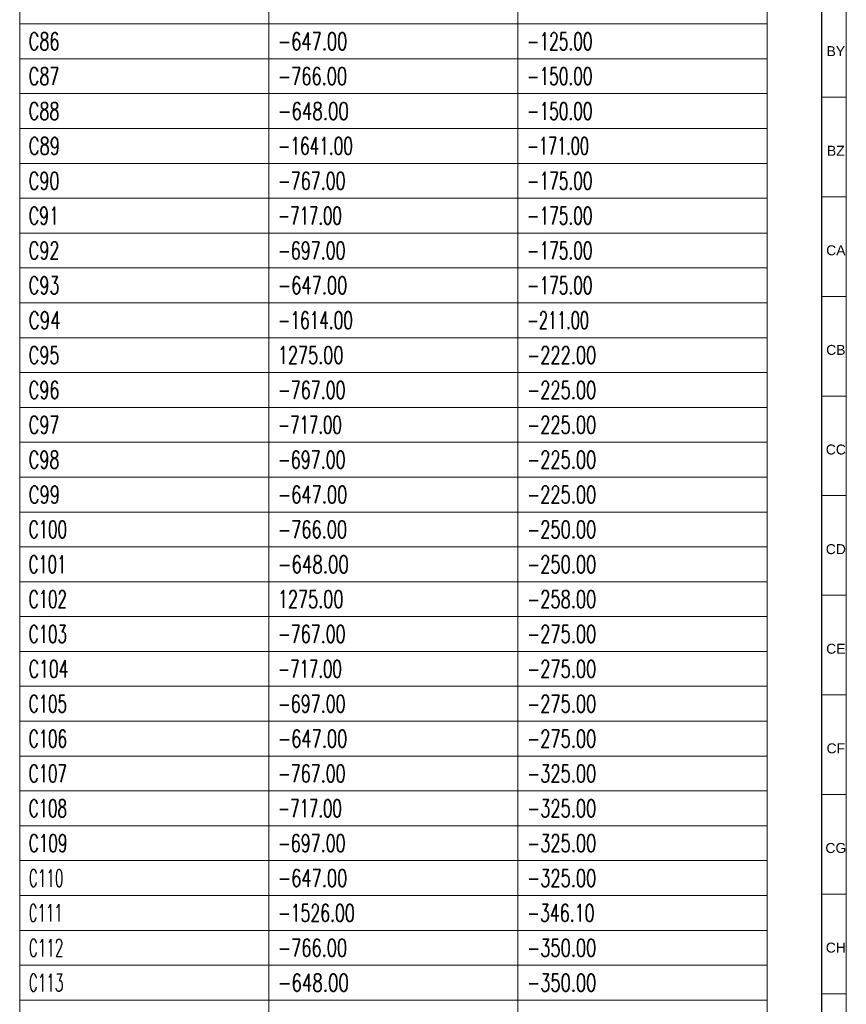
# Model space of a CAD drawing. Header units: millimetres. Extents: x -34 to 6620, y -230 to 4700.
# Tile 204 of 216: x 6452 to 6618, y 3088 to 3286. Entities that reach past the tile are written whole.
import ezdxf

# ---------------------------------------------------------------- set-up
doc = ezdxf.new("R2010")
doc.units = ezdxf.units.MM
doc.layers.add('1', color=7, linetype='Continuous', true_color=0xffffff)
doc.styles.add('Arial Unicode MS', font='Arial Unicode MS')
doc.styles.add('latin_extended', font='simplex.shx')

# ---------------------------------------------------------------- blocks, each defined once
blk = doc.blocks.new('TabularNote4')
at = {"layer": '1', "color": 163, "linetype": 'Continuous', "lineweight": 18}
for p, q in [((6452.106456, 3291.712114), (6452.106456, 3284.712114)), ((6502.106456, 3291.712114), (6502.106456, 3284.712114)), ((6552.106456, 3291.712114), (6552.106456, 3284.712114)), ((6602.106456, 3291.712114), (6602.106456, 3284.712114)), ((6452.106456, 3284.712114), (6502.106456, 3284.712114)), ((6452.106456, 3284.712114), (6452.106456, 3277.712114)), ((6502.106456, 3284.712114), (6552.106456, 3284.712114)), ((6502.106456, 3284.712114), (6502.106456, 3277.712114)), ((6552.106456, 3284.712114), (6602.106456, 3284.712114)), ((6552.106456, 3284.712114), (6552.106456, 3277.712114)), ((6602.106456, 3284.712114), (6602.106456, 3277.712114)), ((6452.106456, 3277.712114), (6502.106456, 3277.712114)), ((6452.106456, 3277.712114), (6452.106456, 3270.712114)), ((6502.106456, 3277.712114), (6552.106456, 3277.712114)), ((6502.106456, 3277.712114), (6502.106456, 3270.712114)), ((6552.106456, 3277.712114), (6602.106456, 3277.712114)), ((6552.106456, 3277.712114), (6552.106456, 3270.712114)), ((6602.106456, 3277.712114), (6602.106456, 3270.712114)), ((6452.106456, 3270.712114), (6502.106456, 3270.712114)), ((6452.106456, 3270.712114), (6452.106456, 3263.712114)), ((6502.106456, 3270.712114), (6552.106456, 3270.712114)), ((6502.106456, 3270.712114), (6502.106456, 3263.712114)), ((6552.106456, 3270.712114), (6602.106456, 3270.712114)), ((6552.106456, 3270.712114), (6552.106456, 3263.712114)), ((6602.106456, 3270.712114), (6602.106456, 3263.712114)), ((6452.106456, 3263.712114), (6502.106456, 3263.712114)), ((6452.106456, 3263.712114), (6452.106456, 3256.712114)), ((6502.106456, 3263.712114), (6552.106456, 3263.712114)), ((6502.106456, 3263.712114), (6502.106456, 3256.712114)), ((6552.106456, 3263.712114), (6602.106456, 3263.712114)), ((6552.106456, 3263.712114), (6552.106456, 3256.712114)), ((6602.106456, 3263.712114), (6602.106456, 3256.712114)), ((6452.106456, 3256.712114), (6502.106456, 3256.712114)), ((6452.106456, 3256.712114), (6452.106456, 3249.712114)), ((6502.106456, 3256.712114), (6552.106456, 3256.712114)), ((6502.106456, 3256.712114), (6502.106456, 3249.712114)), ((6552.106456, 3256.712114), (6602.106456, 3256.712114)), ((6552.106456, 3256.712114), (6552.106456, 3249.712114)), ((6602.106456, 3256.712114), (6602.106456, 3249.712114)), ((6452.106456, 3249.712114), (6502.106456, 3249.712114)), ((6452.106456, 3249.712114), (6452.106456, 3242.712114)), ((6502.106456, 3249.712114), (6552.106456, 3249.712114)), ((6502.106456, 3249.712114), (6502.106456, 3242.712114)), ((6552.106456, 3249.712114), (6602.106456, 3249.712114)), ((6552.106456, 3249.712114), (6552.106456, 3242.712114)), ((6602.106456, 3249.712114), (6602.106456, 3242.712114)), ((6452.106456, 3242.712114), (6502.106456, 3242.712114)), ((6452.106456, 3242.712114), (6452.106456, 3235.712114)), ((6502.106456, 3242.712114), (6552.106456, 3242.712114)), ((6502.106456, 3242.712114), (6502.106456, 3235.712114)), ((6552.106456, 3242.712114), (6602.106456, 3242.712114)), ((6552.106456, 3242.712114), (6552.106456, 3235.712114)), ((6602.106456, 3242.712114), (6602.106456, 3235.712114)), ((6452.106456, 3235.712114), (6502.106456, 3235.712114)), ((6452.106456, 3235.712114), (6452.106456, 3228.712114)), ((6502.106456, 3235.712114), (6552.106456, 3235.712114)), ((6502.106456, 3235.712114), (6502.106456, 3228.712114)), ((6552.106456, 3235.712114), (6602.106456, 3235.712114)), ((6552.106456, 3235.712114), (6552.106456, 3228.712114)), ((6602.106456, 3235.712114), (6602.106456, 3228.712114)), ((6452.106456, 3228.712114), (6502.106456, 3228.712114)), ((6452.106456, 3228.712114), (6452.106456, 3221.712114)), ((6502.106456, 3228.712114), (6552.106456, 3228.712114)), ((6502.106456, 3228.712114), (6502.106456, 3221.712114)), ((6552.106456, 3228.712114), (6602.106456, 3228.712114)), ((6552.106456, 3228.712114), (6552.106456, 3221.712114)), ((6602.106456, 3228.712114), (6602.106456, 3221.712114)), ((6452.106456, 3221.712114), (6502.106456, 3221.712114)), ((6452.106456, 3221.712114), (6452.106456, 3214.712114)), ((6502.106456, 3221.712114), (6552.106456, 3221.712114)), ((6502.106456, 3221.712114), (6502.106456, 3214.712114)), ((6552.106456, 3221.712114), (6602.106456, 3221.712114)), ((6552.106456, 3221.712114), (6552.106456, 3214.712114)), ((6602.106456, 3221.712114), (6602.106456, 3214.712114)), ((6452.106456, 3214.712114), (6502.106456, 3214.712114)), ((6452.106456, 3214.712114), (6452.106456, 3207.712114)), ((6502.106456, 3214.712114), (6552.106456, 3214.712114)), ((6502.106456, 3214.712114), (6502.106456, 3207.712114)), ((6552.106456, 3214.712114), (6602.106456, 3214.712114)), ((6552.106456, 3214.712114), (6552.106456, 3207.712114)), ((6602.106456, 3214.712114), (6602.106456, 3207.712114)), ((6452.106456, 3207.712114), (6502.106456, 3207.712114)), ((6452.106456, 3207.712114), (6452.106456, 3200.712114)), ((6502.106456, 3207.712114), (6552.106456, 3207.712114)), ((6502.106456, 3207.712114), (6502.106456, 3200.712114)), ((6552.106456, 3207.712114), (6602.106456, 3207.712114)), ((6552.106456, 3207.712114), (6552.106456, 3200.712114)), ((6602.106456, 3207.712114), (6602.106456, 3200.712114)), ((6452.106456, 3200.712114), (6502.106456, 3200.712114)), ((6452.106456, 3200.712114), (6452.106456, 3193.712114)), ((6502.106456, 3200.712114), (6552.106456, 3200.712114)), ((6502.106456, 3200.712114), (6502.106456, 3193.712114)), ((6552.106456, 3200.712114), (6602.106456, 3200.712114)), ((6552.106456, 3200.712114), (6552.106456, 3193.712114)), ((6602.106456, 3200.712114), (6602.106456, 3193.712114)), ((6452.106456, 3193.712114), (6502.106456, 3193.712114)), ((6452.106456, 3193.712114), (6452.106456, 3186.712114)), ((6502.106456, 3193.712114), (6552.106456, 3193.712114)), ((6502.106456, 3193.712114), (6502.106456, 3186.712114)), ((6552.106456, 3193.712114), (6602.106456, 3193.712114)), ((6552.106456, 3193.712114), (6552.106456, 3186.712114)), ((6602.106456, 3193.712114), (6602.106456, 3186.712114)), ((6452.106456, 3186.712114), (6502.106456, 3186.712114)), ((6452.106456, 3186.712114), (6452.106456, 3179.712114)), ((6502.106456, 3186.712114), (6552.106456, 3186.712114)), ((6502.106456, 3186.712114), (6502.106456, 3179.712114)), ((6552.106456, 3186.712114), (6602.106456, 3186.712114)), ((6552.106456, 3186.712114), (6552.106456, 3179.712114)), ((6602.106456, 3186.712114), (6602.106456, 3179.712114)), ((6452.106456, 3179.712114), (6502.106456, 3179.712114)), ((6452.106456, 3179.712114), (6452.106456, 3172.712114)), ((6502.106456, 3179.712114), (6552.106456, 3179.712114)), ((6502.106456, 3179.712114), (6502.106456, 3172.712114)), ((6552.106456, 3179.712114), (6602.106456, 3179.712114)), ((6552.106456, 3179.712114), (6552.106456, 3172.712114)), ((6602.106456, 3179.712114), (6602.106456, 3172.712114)), ((6452.106456, 3172.712114), (6502.106456, 3172.712114)), ((6452.106456, 3172.712114), (6452.106456, 3165.712114)), ((6502.106456, 3172.712114), (6552.106456, 3172.712114)), ((6502.106456, 3172.712114), (6502.106456, 3165.712114)), ((6552.106456, 3172.712114), (6602.106456, 3172.712114)), ((6552.106456, 3172.712114), (6552.106456, 3165.712114)), ((6602.106456, 3172.712114), (6602.106456, 3165.712114)), ((6452.106456, 3165.712114), (6502.106456, 3165.712114)), ((6452.106456, 3165.712114), (6452.106456, 3158.712114)), ((6502.106456, 3165.712114), (6552.106456, 3165.712114)), ((6502.106456, 3165.712114), (6502.106456, 3158.712114)), ((6552.106456, 3165.712114), (6602.106456, 3165.712114)), ((6552.106456, 3165.712114), (6552.106456, 3158.712114)), ((6602.106456, 3165.712114), (6602.106456, 3158.712114)), ((6452.106456, 3158.712114), (6502.106456, 3158.712114)), ((6452.106456, 3158.712114), (6452.106456, 3151.712114)), ((6502.106456, 3158.712114), (6552.106456, 3158.712114)), ((6502.106456, 3158.712114), (6502.106456, 3151.712114)), ((6552.106456, 3158.712114), (6602.106456, 3158.712114)), ((6552.106456, 3158.712114), (6552.106456, 3151.712114)), ((6602.106456, 3158.712114), (6602.106456, 3151.712114)), ((6452.106456, 3151.712114), (6502.106456, 3151.712114)), ((6452.106456, 3151.712114), (6452.106456, 3144.712114)), ((6502.106456, 3151.712114), (6552.106456, 3151.712114)), ((6502.106456, 3151.712114), (6502.106456, 3144.712114)), ((6552.106456, 3151.712114), (6602.106456, 3151.712114)), ((6552.106456, 3151.712114), (6552.106456, 3144.712114)), ((6602.106456, 3151.712114), (6602.106456, 3144.712114)), ((6452.106456, 3144.712114), (6502.106456, 3144.712114)), ((6452.106456, 3144.712114), (6452.106456, 3137.712114)), ((6502.106456, 3144.712114), (6552.106456, 3144.712114)), ((6502.106456, 3144.712114), (6502.106456, 3137.712114)), ((6552.106456, 3144.712114), (6602.106456, 3144.712114)), ((6552.106456, 3144.712114), (6552.106456, 3137.712114)), ((6602.106456, 3144.712114), (6602.106456, 3137.712114)), ((6452.106456, 3137.712114), (6502.106456, 3137.712114)), ((6452.106456, 3137.712114), (6452.106456, 3130.712114)), ((6502.106456, 3137.712114), (6552.106456, 3137.712114)), ((6502.106456, 3137.712114), (6502.106456, 3130.712114)), ((6552.106456, 3137.712114), (6602.106456, 3137.712114)), ((6552.106456, 3137.712114), (6552.106456, 3130.712114)), ((6602.106456, 3137.712114), (6602.106456, 3130.712114)), ((6452.106456, 3130.712114), (6502.106456, 3130.712114)), ((6452.106456, 3130.712114), (6452.106456, 3123.712114)), ((6502.106456, 3130.712114), (6552.106456, 3130.712114)), ((6502.106456, 3130.712114), (6502.106456, 3123.712114)), ((6552.106456, 3130.712114), (6602.106456, 3130.712114)), ((6552.106456, 3130.712114), (6552.106456, 3123.712114)), ((6602.106456, 3130.712114), (6602.106456, 3123.712114)), ((6452.106456, 3123.712114), (6502.106456, 3123.712114)), ((6452.106456, 3123.712114), (6452.106456, 3116.712114)), ((6502.106456, 3123.712114), (6552.106456, 3123.712114)), ((6502.106456, 3123.712114), (6502.106456, 3116.712114)), ((6552.106456, 3123.712114), (6602.106456, 3123.712114)), ((6552.106456, 3123.712114), (6552.106456, 3116.712114)), ((6602.106456, 3123.712114), (6602.106456, 3116.712114)), ((6452.106456, 3116.712114), (6502.106456, 3116.712114)), ((6452.106456, 3116.712114), (6452.106456, 3109.712114)), ((6502.106456, 3116.712114), (6552.106456, 3116.712114)), ((6502.106456, 3116.712114), (6502.106456, 3109.712114)), ((6552.106456, 3116.712114), (6602.106456, 3116.712114)), ((6552.106456, 3116.712114), (6552.106456, 3109.712114)), ((6602.106456, 3116.712114), (6602.106456, 3109.712114)), ((6452.106456, 3109.712114), (6502.106456, 3109.712114)), ((6452.106456, 3109.712114), (6452.106456, 3102.712114)), ((6502.106456, 3109.712114), (6552.106456, 3109.712114)), ((6502.106456, 3109.712114), (6502.106456, 3102.712114)), ((6552.106456, 3109.712114), (6602.106456, 3109.712114)), ((6552.106456, 3109.712114), (6552.106456, 3102.712114)), ((6602.106456, 3109.712114), (6602.106456, 3102.712114)), ((6452.106456, 3102.712114), (6502.106456, 3102.712114)), ((6452.106456, 3102.712114), (6452.106456, 3095.712114)), ((6502.106456, 3102.712114), (6552.106456, 3102.712114)), ((6502.106456, 3102.712114), (6502.106456, 3095.712114)), ((6552.106456, 3102.712114), (6602.106456, 3102.712114)), ((6552.106456, 3102.712114), (6552.106456, 3095.712114)), ((6602.106456, 3102.712114), (6602.106456, 3095.712114)), ((6452.106456, 3095.712114), (6502.106456, 3095.712114)), ((6452.106456, 3095.712114), (6452.106456, 3088.712114)), ((6502.106456, 3095.712114), (6552.106456, 3095.712114)), ((6502.106456, 3095.712114), (6502.106456, 3088.712114)), ((6552.106456, 3095.712114), (6602.106456, 3095.712114)), ((6552.106456, 3095.712114), (6552.106456, 3088.712114)), ((6602.106456, 3095.712114), (6602.106456, 3088.712114)), ((6452.106456, 3088.712114), (6502.106456, 3088.712114)), ((6452.106456, 3088.712114), (6452.106456, 3081.712114)), ((6502.106456, 3088.712114), (6552.106456, 3088.712114)), ((6502.106456, 3088.712114), (6502.106456, 3081.712114)), ((6552.106456, 3088.712114), (6602.106456, 3088.712114)), ((6552.106456, 3088.712114), (6552.106456, 3081.712114)), ((6602.106456, 3088.712114), (6602.106456, 3081.712114))]:
    blk.add_line(p, q, dxfattribs=at)
at = {"layer": '1', "color": 2, "linetype": 'Continuous', "lineweight": 13, "char_height": 3.5, "attachment_point": 4, "line_spacing_factor": 0.963855, "style": 'latin_extended'}
for s, insert in [('\\W0.6732;C86', (6453.923956, 3281.212114)), ('\\W0.6834;-647.00', (6503.923956, 3281.212114)), ('\\W0.6439;-125.00', (6553.923956, 3281.212114)), ('\\W0.6732;C87', (6453.923956, 3274.212114)), ('\\W0.6809;-766.00', (6503.923956, 3274.212114)), ('\\W0.6439;-150.00', (6553.923956, 3274.212114)), ('\\W0.6732;C88', (6453.923956, 3267.212114)), ('\\W0.6982;-648.00', (6503.923956, 3267.212114)), ('\\W0.6439;-150.00', (6553.923956, 3267.212114)), ('\\W0.6850;C89', (6453.923956, 3260.212114)), ('\\W0.6434;-1641.00', (6503.923956, 3260.212114)), ('\\W0.6094;-171.00', (6553.923956, 3260.212114)), ('\\W0.6732;C90', (6453.923956, 3253.212114)), ('\\W0.6661;-767.00', (6503.923956, 3253.212114)), ('\\W0.6439;-175.00', (6553.923956, 3253.212114)), ('\\W0.6626;C91', (6453.923956, 3246.212114)), ('\\W0.6291;-717.00', (6503.923956, 3246.212114)), ('\\W0.6439;-175.00', (6553.923956, 3246.212114)), ('\\W0.6732;C92', (6453.923956, 3239.212114)), ('\\W0.6661;-697.00', (6503.923956, 3239.212114)), ('\\W0.6439;-175.00', (6553.923956, 3239.212114)), ('\\W0.6732;C93', (6453.923956, 3232.212114)), ('\\W0.6834;-647.00', (6503.923956, 3232.212114)), ('\\W0.6439;-175.00', (6553.923956, 3232.212114)), ('\\W0.7007;C94', (6453.923956, 3225.212114)), ('\\W0.6434;-1614.00', (6503.923956, 3225.212114)), ('\\W0.6094;-211.00', (6553.923956, 3225.212114)), ('\\W0.6732;C95', (6453.923956, 3218.212114)), ('\\W0.6743;1275.00', (6503.923956, 3218.212114)), ('\\W0.6809;-222.00', (6553.923956, 3218.212114)), ('\\W0.6732;C96', (6453.923956, 3211.212114)), ('\\W0.6661;-767.00', (6503.923956, 3211.212114)), ('\\W0.6809;-225.00', (6553.923956, 3211.212114)), ('\\W0.6732;C97', (6453.923956, 3204.212114)), ('\\W0.6291;-717.00', (6503.923956, 3204.212114)), ('\\W0.6809;-225.00', (6553.923956, 3204.212114)), ('\\W0.6732;C98', (6453.923956, 3197.212114)), ('\\W0.6661;-697.00', (6503.923956, 3197.212114)), ('\\W0.6809;-225.00', (6553.923956, 3197.212114)), ('\\W0.6850;C99', (6453.923956, 3190.212114)), ('\\W0.6834;-647.00', (6503.923956, 3190.212114)), ('\\W0.6809;-225.00', (6553.923956, 3190.212114)), ('\\W0.6310;C100', (6453.923956, 3183.212114)), ('\\W0.6809;-766.00', (6503.923956, 3183.212114)), ('\\W0.6809;-250.00', (6553.923956, 3183.212114)), ('\\W0.6198;C101', (6453.923956, 3176.212114)), ('\\W0.6982;-648.00', (6503.923956, 3176.212114)), ('\\W0.6809;-250.00', (6553.923956, 3176.212114)), ('\\W0.6310;C102', (6453.923956, 3169.212114)), ('\\W0.6743;1275.00', (6503.923956, 3169.212114)), ('\\W0.6809;-258.00', (6553.923956, 3169.212114)), ('\\W0.6310;C103', (6453.923956, 3162.212114)), ('\\W0.6661;-767.00', (6503.923956, 3162.212114)), ('\\W0.6809;-275.00', (6553.923956, 3162.212114)), ('\\W0.6563;C104', (6453.923956, 3155.212114)), ('\\W0.6291;-717.00', (6503.923956, 3155.212114)), ('\\W0.6809;-275.00', (6553.923956, 3155.212114)), ('\\W0.6310;C105', (6453.923956, 3148.212114)), ('\\W0.6661;-697.00', (6503.923956, 3148.212114)), ('\\W0.6809;-275.00', (6553.923956, 3148.212114)), ('\\W0.6310;C106', (6453.923956, 3141.212114)), ('\\W0.6834;-647.00', (6503.923956, 3141.212114)), ('\\W0.6809;-275.00', (6553.923956, 3141.212114)), ('\\W0.6310;C107', (6453.923956, 3134.212114)), ('\\W0.6661;-767.00', (6503.923956, 3134.212114)), ('\\W0.6809;-325.00', (6553.923956, 3134.212114)), ('\\W0.6310;C108', (6453.923956, 3127.212114)), ('\\W0.6291;-717.00', (6503.923956, 3127.212114)), ('\\W0.6809;-325.00', (6553.923956, 3127.212114)), ('\\W0.6392;C109', (6453.923956, 3120.212114)), ('\\W0.6661;-697.00', (6503.923956, 3120.212114)), ('\\W0.6809;-325.00', (6553.923956, 3120.212114)), ('\\W0.5721;C110', (6453.923956, 3113.212114)), ('\\W0.6834;-647.00', (6503.923956, 3113.212114)), ('\\W0.6809;-325.00', (6553.923956, 3113.212114)), ('\\W0.5560;C111', (6453.923956, 3106.212114)), ('\\W0.6584;-1526.00', (6503.923956, 3106.212114)), ('\\W0.6637;-346.10', (6553.923956, 3106.212114)), ('\\W0.5721;C112', (6453.923956, 3099.212114)), ('\\W0.6809;-766.00', (6503.923956, 3099.212114)), ('\\W0.6809;-350.00', (6553.923956, 3099.212114)), ('\\W0.5721;C113', (6453.923956, 3092.212114)), ('\\W0.6982;-648.00', (6503.923956, 3092.212114)), ('\\W0.6809;-350.00', (6553.923956, 3092.212114))]:
    blk.add_mtext(s, dxfattribs=dict(at, insert=insert))
blk = doc.blocks.new('TabularNote6')
at = {"layer": '1', "color": 163, "linetype": 'Continuous', "lineweight": 18}
for p, q in [((6452.106456, 3291.712114), (6452.106456, 3284.712114)), ((6502.106456, 3291.712114), (6502.106456, 3284.712114)), ((6552.106456, 3291.712114), (6552.106456, 3284.712114)), ((6602.106456, 3291.712114), (6602.106456, 3284.712114)), ((6452.106456, 3284.712114), (6502.106456, 3284.712114)), ((6452.106456, 3284.712114), (6452.106456, 3277.712114)), ((6502.106456, 3284.712114), (6552.106456, 3284.712114)), ((6502.106456, 3284.712114), (6502.106456, 3277.712114)), ((6552.106456, 3284.712114), (6602.106456, 3284.712114)), ((6552.106456, 3284.712114), (6552.106456, 3277.712114)), ((6602.106456, 3284.712114), (6602.106456, 3277.712114)), ((6452.106456, 3277.712114), (6502.106456, 3277.712114)), ((6452.106456, 3277.712114), (6452.106456, 3270.712114)), ((6502.106456, 3277.712114), (6552.106456, 3277.712114)), ((6502.106456, 3277.712114), (6502.106456, 3270.712114)), ((6552.106456, 3277.712114), (6602.106456, 3277.712114)), ((6552.106456, 3277.712114), (6552.106456, 3270.712114)), ((6602.106456, 3277.712114), (6602.106456, 3270.712114)), ((6452.106456, 3270.712114), (6502.106456, 3270.712114)), ((6452.106456, 3270.712114), (6452.106456, 3263.712114)), ((6502.106456, 3270.712114), (6552.106456, 3270.712114)), ((6502.106456, 3270.712114), (6502.106456, 3263.712114)), ((6552.106456, 3270.712114), (6602.106456, 3270.712114)), ((6552.106456, 3270.712114), (6552.106456, 3263.712114)), ((6602.106456, 3270.712114), (6602.106456, 3263.712114)), ((6452.106456, 3263.712114), (6502.106456, 3263.712114)), ((6452.106456, 3263.712114), (6452.106456, 3256.712114)), ((6502.106456, 3263.712114), (6552.106456, 3263.712114)), ((6502.106456, 3263.712114), (6502.106456, 3256.712114)), ((6552.106456, 3263.712114), (6602.106456, 3263.712114)), ((6552.106456, 3263.712114), (6552.106456, 3256.712114)), ((6602.106456, 3263.712114), (6602.106456, 3256.712114)), ((6452.106456, 3256.712114), (6502.106456, 3256.712114)), ((6452.106456, 3256.712114), (6452.106456, 3249.712114)), ((6502.106456, 3256.712114), (6552.106456, 3256.712114)), ((6502.106456, 3256.712114), (6502.106456, 3249.712114)), ((6552.106456, 3256.712114), (6602.106456, 3256.712114)), ((6552.106456, 3256.712114), (6552.106456, 3249.712114)), ((6602.106456, 3256.712114), (6602.106456, 3249.712114)), ((6452.106456, 3249.712114), (6502.106456, 3249.712114)), ((6452.106456, 3249.712114), (6452.106456, 3242.712114)), ((6502.106456, 3249.712114), (6552.106456, 3249.712114)), ((6502.106456, 3249.712114), (6502.106456, 3242.712114)), ((6552.106456, 3249.712114), (6602.106456, 3249.712114)), ((6552.106456, 3249.712114), (6552.106456, 3242.712114)), ((6602.106456, 3249.712114), (6602.106456, 3242.712114)), ((6452.106456, 3242.712114), (6502.106456, 3242.712114)), ((6452.106456, 3242.712114), (6452.106456, 3235.712114)), ((6502.106456, 3242.712114), (6552.106456, 3242.712114)), ((6502.106456, 3242.712114), (6502.106456, 3235.712114)), ((6552.106456, 3242.712114), (6602.106456, 3242.712114)), ((6552.106456, 3242.712114), (6552.106456, 3235.712114)), ((6602.106456, 3242.712114), (6602.106456, 3235.712114)), ((6452.106456, 3235.712114), (6502.106456, 3235.712114)), ((6452.106456, 3235.712114), (6452.106456, 3228.712114)), ((6502.106456, 3235.712114), (6552.106456, 3235.712114)), ((6502.106456, 3235.712114), (6502.106456, 3228.712114)), ((6552.106456, 3235.712114), (6602.106456, 3235.712114)), ((6552.106456, 3235.712114), (6552.106456, 3228.712114)), ((6602.106456, 3235.712114), (6602.106456, 3228.712114)), ((6452.106456, 3228.712114), (6502.106456, 3228.712114)), ((6452.106456, 3228.712114), (6452.106456, 3221.712114)), ((6502.106456, 3228.712114), (6552.106456, 3228.712114)), ((6502.106456, 3228.712114), (6502.106456, 3221.712114)), ((6552.106456, 3228.712114), (6602.106456, 3228.712114)), ((6552.106456, 3228.712114), (6552.106456, 3221.712114)), ((6602.106456, 3228.712114), (6602.106456, 3221.712114)), ((6452.106456, 3221.712114), (6502.106456, 3221.712114)), ((6452.106456, 3221.712114), (6452.106456, 3214.712114)), ((6502.106456, 3221.712114), (6552.106456, 3221.712114)), ((6502.106456, 3221.712114), (6502.106456, 3214.712114)), ((6552.106456, 3221.712114), (6602.106456, 3221.712114)), ((6552.106456, 3221.712114), (6552.106456, 3214.712114)), ((6602.106456, 3221.712114), (6602.106456, 3214.712114)), ((6452.106456, 3214.712114), (6502.106456, 3214.712114)), ((6452.106456, 3214.712114), (6452.106456, 3207.712114)), ((6502.106456, 3214.712114), (6552.106456, 3214.712114)), ((6502.106456, 3214.712114), (6502.106456, 3207.712114)), ((6552.106456, 3214.712114), (6602.106456, 3214.712114)), ((6552.106456, 3214.712114), (6552.106456, 3207.712114)), ((6602.106456, 3214.712114), (6602.106456, 3207.712114)), ((6452.106456, 3207.712114), (6502.106456, 3207.712114)), ((6452.106456, 3207.712114), (6452.106456, 3200.712114)), ((6502.106456, 3207.712114), (6552.106456, 3207.712114)), ((6502.106456, 3207.712114), (6502.106456, 3200.712114)), ((6552.106456, 3207.712114), (6602.106456, 3207.712114)), ((6552.106456, 3207.712114), (6552.106456, 3200.712114)), ((6602.106456, 3207.712114), (6602.106456, 3200.712114)), ((6452.106456, 3200.712114), (6502.106456, 3200.712114)), ((6452.106456, 3200.712114), (6452.106456, 3193.712114)), ((6502.106456, 3200.712114), (6552.106456, 3200.712114)), ((6502.106456, 3200.712114), (6502.106456, 3193.712114)), ((6552.106456, 3200.712114), (6602.106456, 3200.712114)), ((6552.106456, 3200.712114), (6552.106456, 3193.712114)), ((6602.106456, 3200.712114), (6602.106456, 3193.712114)), ((6452.106456, 3193.712114), (6502.106456, 3193.712114)), ((6452.106456, 3193.712114), (6452.106456, 3186.712114)), ((6502.106456, 3193.712114), (6552.106456, 3193.712114)), ((6502.106456, 3193.712114), (6502.106456, 3186.712114)), ((6552.106456, 3193.712114), (6602.106456, 3193.712114)), ((6552.106456, 3193.712114), (6552.106456, 3186.712114)), ((6602.106456, 3193.712114), (6602.106456, 3186.712114)), ((6452.106456, 3186.712114), (6502.106456, 3186.712114)), ((6452.106456, 3186.712114), (6452.106456, 3179.712114)), ((6502.106456, 3186.712114), (6552.106456, 3186.712114)), ((6502.106456, 3186.712114), (6502.106456, 3179.712114)), ((6552.106456, 3186.712114), (6602.106456, 3186.712114)), ((6552.106456, 3186.712114), (6552.106456, 3179.712114)), ((6602.106456, 3186.712114), (6602.106456, 3179.712114)), ((6452.106456, 3179.712114), (6502.106456, 3179.712114)), ((6452.106456, 3179.712114), (6452.106456, 3172.712114)), ((6502.106456, 3179.712114), (6552.106456, 3179.712114)), ((6502.106456, 3179.712114), (6502.106456, 3172.712114)), ((6552.106456, 3179.712114), (6602.106456, 3179.712114)), ((6552.106456, 3179.712114), (6552.106456, 3172.712114)), ((6602.106456, 3179.712114), (6602.106456, 3172.712114)), ((6452.106456, 3172.712114), (6502.106456, 3172.712114)), ((6452.106456, 3172.712114), (6452.106456, 3165.712114)), ((6502.106456, 3172.712114), (6552.106456, 3172.712114)), ((6502.106456, 3172.712114), (6502.106456, 3165.712114)), ((6552.106456, 3172.712114), (6602.106456, 3172.712114)), ((6552.106456, 3172.712114), (6552.106456, 3165.712114)), ((6602.106456, 3172.712114), (6602.106456, 3165.712114)), ((6452.106456, 3165.712114), (6502.106456, 3165.712114)), ((6452.106456, 3165.712114), (6452.106456, 3158.712114)), ((6502.106456, 3165.712114), (6552.106456, 3165.712114)), ((6502.106456, 3165.712114), (6502.106456, 3158.712114)), ((6552.106456, 3165.712114), (6602.106456, 3165.712114)), ((6552.106456, 3165.712114), (6552.106456, 3158.712114)), ((6602.106456, 3165.712114), (6602.106456, 3158.712114)), ((6452.106456, 3158.712114), (6502.106456, 3158.712114)), ((6452.106456, 3158.712114), (6452.106456, 3151.712114)), ((6502.106456, 3158.712114), (6552.106456, 3158.712114)), ((6502.106456, 3158.712114), (6502.106456, 3151.712114)), ((6552.106456, 3158.712114), (6602.106456, 3158.712114)), ((6552.106456, 3158.712114), (6552.106456, 3151.712114)), ((6602.106456, 3158.712114), (6602.106456, 3151.712114)), ((6452.106456, 3151.712114), (6502.106456, 3151.712114)), ((6452.106456, 3151.712114), (6452.106456, 3144.712114)), ((6502.106456, 3151.712114), (6552.106456, 3151.712114)), ((6502.106456, 3151.712114), (6502.106456, 3144.712114)), ((6552.106456, 3151.712114), (6602.106456, 3151.712114)), ((6552.106456, 3151.712114), (6552.106456, 3144.712114)), ((6602.106456, 3151.712114), (6602.106456, 3144.712114)), ((6452.106456, 3144.712114), (6502.106456, 3144.712114)), ((6452.106456, 3144.712114), (6452.106456, 3137.712114)), ((6502.106456, 3144.712114), (6552.106456, 3144.712114)), ((6502.106456, 3144.712114), (6502.106456, 3137.712114)), ((6552.106456, 3144.712114), (6602.106456, 3144.712114)), ((6552.106456, 3144.712114), (6552.106456, 3137.712114)), ((6602.106456, 3144.712114), (6602.106456, 3137.712114)), ((6452.106456, 3137.712114), (6502.106456, 3137.712114)), ((6452.106456, 3137.712114), (6452.106456, 3130.712114)), ((6502.106456, 3137.712114), (6552.106456, 3137.712114)), ((6502.106456, 3137.712114), (6502.106456, 3130.712114)), ((6552.106456, 3137.712114), (6602.106456, 3137.712114)), ((6552.106456, 3137.712114), (6552.106456, 3130.712114)), ((6602.106456, 3137.712114), (6602.106456, 3130.712114)), ((6452.106456, 3130.712114), (6502.106456, 3130.712114)), ((6452.106456, 3130.712114), (6452.106456, 3123.712114)), ((6502.106456, 3130.712114), (6552.106456, 3130.712114)), ((6502.106456, 3130.712114), (6502.106456, 3123.712114)), ((6552.106456, 3130.712114), (6602.106456, 3130.712114)), ((6552.106456, 3130.712114), (6552.106456, 3123.712114)), ((6602.106456, 3130.712114), (6602.106456, 3123.712114)), ((6452.106456, 3123.712114), (6502.106456, 3123.712114)), ((6452.106456, 3123.712114), (6452.106456, 3116.712114)), ((6502.106456, 3123.712114), (6552.106456, 3123.712114)), ((6502.106456, 3123.712114), (6502.106456, 3116.712114)), ((6552.106456, 3123.712114), (6602.106456, 3123.712114)), ((6552.106456, 3123.712114), (6552.106456, 3116.712114)), ((6602.106456, 3123.712114), (6602.106456, 3116.712114)), ((6452.106456, 3116.712114), (6502.106456, 3116.712114)), ((6452.106456, 3116.712114), (6452.106456, 3109.712114)), ((6502.106456, 3116.712114), (6552.106456, 3116.712114)), ((6502.106456, 3116.712114), (6502.106456, 3109.712114)), ((6552.106456, 3116.712114), (6602.106456, 3116.712114)), ((6552.106456, 3116.712114), (6552.106456, 3109.712114)), ((6602.106456, 3116.712114), (6602.106456, 3109.712114)), ((6452.106456, 3109.712114), (6502.106456, 3109.712114)), ((6452.106456, 3109.712114), (6452.106456, 3102.712114)), ((6502.106456, 3109.712114), (6552.106456, 3109.712114)), ((6502.106456, 3109.712114), (6502.106456, 3102.712114)), ((6552.106456, 3109.712114), (6602.106456, 3109.712114)), ((6552.106456, 3109.712114), (6552.106456, 3102.712114)), ((6602.106456, 3109.712114), (6602.106456, 3102.712114)), ((6452.106456, 3102.712114), (6502.106456, 3102.712114)), ((6452.106456, 3102.712114), (6452.106456, 3095.712114)), ((6502.106456, 3102.712114), (6552.106456, 3102.712114)), ((6502.106456, 3102.712114), (6502.106456, 3095.712114)), ((6552.106456, 3102.712114), (6602.106456, 3102.712114)), ((6552.106456, 3102.712114), (6552.106456, 3095.712114)), ((6602.106456, 3102.712114), (6602.106456, 3095.712114)), ((6452.106456, 3095.712114), (6502.106456, 3095.712114)), ((6452.106456, 3095.712114), (6452.106456, 3088.712114)), ((6502.106456, 3095.712114), (6552.106456, 3095.712114)), ((6502.106456, 3095.712114), (6502.106456, 3088.712114)), ((6552.106456, 3095.712114), (6602.106456, 3095.712114)), ((6552.106456, 3095.712114), (6552.106456, 3088.712114)), ((6602.106456, 3095.712114), (6602.106456, 3088.712114)), ((6452.106456, 3088.712114), (6502.106456, 3088.712114)), ((6452.106456, 3088.712114), (6452.106456, 3081.712114)), ((6502.106456, 3088.712114), (6552.106456, 3088.712114)), ((6502.106456, 3088.712114), (6502.106456, 3081.712114)), ((6552.106456, 3088.712114), (6602.106456, 3088.712114)), ((6552.106456, 3088.712114), (6552.106456, 3081.712114)), ((6602.106456, 3088.712114), (6602.106456, 3081.712114))]:
    blk.add_line(p, q, dxfattribs=at)
at = {"layer": '1', "color": 2, "linetype": 'Continuous', "lineweight": 13, "char_height": 3.5, "attachment_point": 4, "line_spacing_factor": 0.963855, "style": 'latin_extended'}
for s, insert in [('\\W0.6732;C86', (6453.923956, 3281.212114)), ('\\W0.6834;-647.00', (6503.923956, 3281.212114)), ('\\W0.6439;-125.00', (6553.923956, 3281.212114)), ('\\W0.6732;C87', (6453.923956, 3274.212114)), ('\\W0.6809;-766.00', (6503.923956, 3274.212114)), ('\\W0.6439;-150.00', (6553.923956, 3274.212114)), ('\\W0.6732;C88', (6453.923956, 3267.212114)), ('\\W0.6982;-648.00', (6503.923956, 3267.212114)), ('\\W0.6439;-150.00', (6553.923956, 3267.212114)), ('\\W0.6850;C89', (6453.923956, 3260.212114)), ('\\W0.6434;-1641.00', (6503.923956, 3260.212114)), ('\\W0.6094;-171.00', (6553.923956, 3260.212114)), ('\\W0.6732;C90', (6453.923956, 3253.212114)), ('\\W0.6661;-767.00', (6503.923956, 3253.212114)), ('\\W0.6439;-175.00', (6553.923956, 3253.212114)), ('\\W0.6626;C91', (6453.923956, 3246.212114)), ('\\W0.6291;-717.00', (6503.923956, 3246.212114)), ('\\W0.6439;-175.00', (6553.923956, 3246.212114)), ('\\W0.6732;C92', (6453.923956, 3239.212114)), ('\\W0.6661;-697.00', (6503.923956, 3239.212114)), ('\\W0.6439;-175.00', (6553.923956, 3239.212114)), ('\\W0.6732;C93', (6453.923956, 3232.212114)), ('\\W0.6834;-647.00', (6503.923956, 3232.212114)), ('\\W0.6439;-175.00', (6553.923956, 3232.212114)), ('\\W0.7007;C94', (6453.923956, 3225.212114)), ('\\W0.6434;-1614.00', (6503.923956, 3225.212114)), ('\\W0.6094;-211.00', (6553.923956, 3225.212114)), ('\\W0.6732;C95', (6453.923956, 3218.212114)), ('\\W0.6743;1275.00', (6503.923956, 3218.212114)), ('\\W0.6809;-222.00', (6553.923956, 3218.212114)), ('\\W0.6732;C96', (6453.923956, 3211.212114)), ('\\W0.6661;-767.00', (6503.923956, 3211.212114)), ('\\W0.6809;-225.00', (6553.923956, 3211.212114)), ('\\W0.6732;C97', (6453.923956, 3204.212114)), ('\\W0.6291;-717.00', (6503.923956, 3204.212114)), ('\\W0.6809;-225.00', (6553.923956, 3204.212114)), ('\\W0.6732;C98', (6453.923956, 3197.212114)), ('\\W0.6661;-697.00', (6503.923956, 3197.212114)), ('\\W0.6809;-225.00', (6553.923956, 3197.212114)), ('\\W0.6850;C99', (6453.923956, 3190.212114)), ('\\W0.6834;-647.00', (6503.923956, 3190.212114)), ('\\W0.6809;-225.00', (6553.923956, 3190.212114)), ('\\W0.6310;C100', (6453.923956, 3183.212114)), ('\\W0.6809;-766.00', (6503.923956, 3183.212114)), ('\\W0.6809;-250.00', (6553.923956, 3183.212114)), ('\\W0.6198;C101', (6453.923956, 3176.212114)), ('\\W0.6982;-648.00', (6503.923956, 3176.212114)), ('\\W0.6809;-250.00', (6553.923956, 3176.212114)), ('\\W0.6310;C102', (6453.923956, 3169.212114)), ('\\W0.6743;1275.00', (6503.923956, 3169.212114)), ('\\W0.6809;-258.00', (6553.923956, 3169.212114)), ('\\W0.6310;C103', (6453.923956, 3162.212114)), ('\\W0.6661;-767.00', (6503.923956, 3162.212114)), ('\\W0.6809;-275.00', (6553.923956, 3162.212114)), ('\\W0.6563;C104', (6453.923956, 3155.212114)), ('\\W0.6291;-717.00', (6503.923956, 3155.212114)), ('\\W0.6809;-275.00', (6553.923956, 3155.212114)), ('\\W0.6310;C105', (6453.923956, 3148.212114)), ('\\W0.6661;-697.00', (6503.923956, 3148.212114)), ('\\W0.6809;-275.00', (6553.923956, 3148.212114)), ('\\W0.6310;C106', (6453.923956, 3141.212114)), ('\\W0.6834;-647.00', (6503.923956, 3141.212114)), ('\\W0.6809;-275.00', (6553.923956, 3141.212114)), ('\\W0.6310;C107', (6453.923956, 3134.212114)), ('\\W0.6661;-767.00', (6503.923956, 3134.212114)), ('\\W0.6809;-325.00', (6553.923956, 3134.212114)), ('\\W0.6310;C108', (6453.923956, 3127.212114)), ('\\W0.6291;-717.00', (6503.923956, 3127.212114)), ('\\W0.6809;-325.00', (6553.923956, 3127.212114)), ('\\W0.6392;C109', (6453.923956, 3120.212114)), ('\\W0.6661;-697.00', (6503.923956, 3120.212114)), ('\\W0.6809;-325.00', (6553.923956, 3120.212114)), ('\\W0.5721;C110', (6453.923956, 3113.212114)), ('\\W0.6834;-647.00', (6503.923956, 3113.212114)), ('\\W0.6809;-325.00', (6553.923956, 3113.212114)), ('\\W0.5560;C111', (6453.923956, 3106.212114)), ('\\W0.6584;-1526.00', (6503.923956, 3106.212114)), ('\\W0.6637;-346.10', (6553.923956, 3106.212114)), ('\\W0.5721;C112', (6453.923956, 3099.212114)), ('\\W0.6809;-766.00', (6503.923956, 3099.212114)), ('\\W0.6809;-350.00', (6553.923956, 3099.212114)), ('\\W0.5721;C113', (6453.923956, 3092.212114)), ('\\W0.6982;-648.00', (6503.923956, 3092.212114)), ('\\W0.6809;-350.00', (6553.923956, 3092.212114))]:
    blk.add_mtext(s, dxfattribs=dict(at, insert=insert))

msp = doc.modelspace()

# ---------------------------------------------------------------- linework, layer by layer
at = {"layer": '1', "color": 3, "linetype": 'Continuous', "lineweight": 18}
msp.add_line((6618, 4698), (6618, 2), dxfattribs=at)
at = {"layer": '1', "color": 7, "linetype": 'Continuous', "lineweight": 25}
msp.add_line((6613, 4693), (6613, 7), dxfattribs=at)
at = {"layer": '1', "color": 3, "linetype": 'Continuous', "lineweight": 13}
for p, q in [((6613, 3270), (6618, 3270)), ((6613, 3250), (6618, 3250)), ((6613, 3230), (6618, 3230)), ((6613, 3210), (6618, 3210)), ((6613, 3190), (6618, 3190)), ((6613, 3170), (6618, 3170)), ((6613, 3150), (6618, 3150)), ((6613, 3130), (6618, 3130)), ((6613, 3110), (6618, 3110)), ((6613, 3090), (6618, 3090))]:
    msp.add_line(p, q, dxfattribs=at)

# ---------------------------------------------------------------- block references
at = {"layer": '1', "color": 163, "linetype": 'Continuous', "lineweight": 18}
for name in ['TabularNote4', 'TabularNote6']:
    msp.add_blockref(name, (0, 0), dxfattribs=at)

# ---------------------------------------------------------------- texts
at = {"layer": '1', "color": 3, "linetype": 'Continuous', "lineweight": 13, "char_height": 2, "attachment_point": 7, "line_spacing_factor": 1.069626, "style": 'Arial Unicode MS'}
for s, insert in [('\\W1.0000;BY', (6614.036, 3278.243)), ('\\W1.0000;BZ', (6614.115, 3258.243)), ('\\W1.0000;CA', (6613.959, 3238.226)), ('\\W1.0000;CB', (6613.959, 3218.226)), ('\\W1.0000;CC', (6613.882, 3198.226)), ('\\W1.0000;CD', (6613.882, 3178.226)), ('\\W1.0000;CE', (6613.959, 3158.226)), ('\\W1.0000;CF', (6614.038, 3138.226)), ('\\W1.0000;CG', (6613.805, 3118.226)), ('\\W1.0000;CH', (6613.882, 3098.226))]:
    msp.add_mtext(s, dxfattribs=dict(at, insert=insert))

doc.saveas('drawing.dxf')
